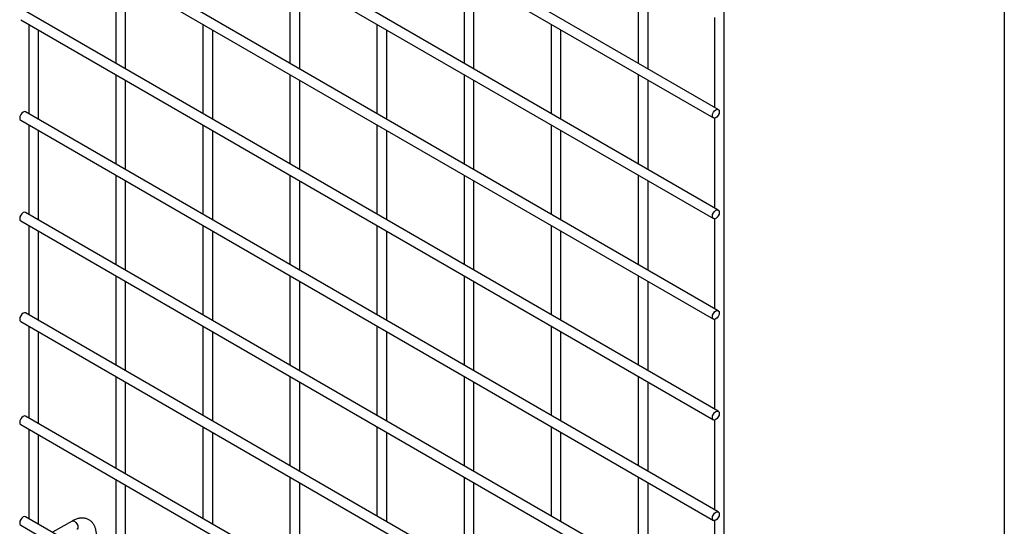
# Model space of a CAD drawing. Header units: inches. Extents: x 0.2 to 10.8, y 0.2 to 8.2.
# Tile 11 of 14: x 9.296 to 10.75, y 5.55 to 6.298. Entities that reach past the tile are written whole.
import ezdxf

# ---------------------------------------------------------------- set-up
doc = ezdxf.new("R2010")
doc.units = ezdxf.units.IN
doc.header["$MEASUREMENT"] = 0
doc.layers.add('TEXT', color=140, linetype='Continuous', lineweight=25)

msp = doc.modelspace()

# ---------------------------------------------------------------- linework, layer by layer
for p, q in [((10.3365, 4.96192), (10.3365, 6.77486)), ((10.32772, 6.16553), (9.30498, 6.75594)), ((9.29771, 6.74335), (10.32044, 6.15293)), ((10.32772, 6.01707), (9.30498, 6.60748)), ((9.29771, 6.59488), (10.32044, 6.00447)), ((10.32772, 5.86861), (9.30498, 6.45902)), ((9.29771, 6.44642), (10.32044, 5.85601)), ((9.43807, 6.3654), (9.43807, 6.23373)), ((9.45261, 6.22533), (9.45261, 6.357)), ((9.6952, 6.36542), (9.6952, 6.23375)), ((9.70974, 6.22536), (9.70974, 6.35702)), ((9.95233, 6.36544), (9.95233, 6.23378)), ((9.96687, 6.22538), (9.96687, 6.35705)), ((10.20946, 6.36547), (10.20946, 6.2338)), ((10.224, 6.2254), (10.224, 6.35707)), ((10.32772, 5.72015), (9.30498, 6.31056)), ((9.29771, 6.29796), (10.32044, 5.70755)), ((10.32195, 6.30106), (10.32195, 6.16886)), ((9.3095, 6.29115), (9.3095, 6.15949)), ((9.32405, 6.15109), (9.32405, 6.28276)), ((9.56663, 6.29118), (9.56663, 6.15951)), ((9.58118, 6.15111), (9.58118, 6.28278)), ((9.82376, 6.2912), (9.82376, 6.15953)), ((9.83831, 6.15114), (9.83831, 6.2828)), ((10.08089, 6.29123), (10.08089, 6.15956)), ((10.09544, 6.15116), (10.09544, 6.28283)), ((9.43807, 6.21693), (9.43807, 6.08527)), ((9.45261, 6.07687), (9.45261, 6.20854)), ((9.6952, 6.21696), (9.6952, 6.08529)), ((9.70974, 6.07689), (9.70974, 6.20856)), ((9.95233, 6.21698), (9.95233, 6.08532)), ((9.96687, 6.07692), (9.96687, 6.20859)), ((10.20946, 6.21701), (10.20946, 6.08534)), ((10.224, 6.07694), (10.224, 6.20861)), ((10.32772, 5.57168), (9.30498, 6.16209)), ((10.32195, 6.1526), (10.32195, 6.0204)), ((9.29771, 6.1495), (10.32044, 5.55909)), ((9.3095, 6.14269), (9.3095, 6.01102)), ((9.56663, 6.14271), (9.56663, 6.01105)), ((9.82376, 6.14274), (9.82376, 6.01107)), ((10.08089, 6.14276), (10.08089, 6.0111)), ((9.32405, 6.00263), (9.32405, 6.13429)), ((9.58118, 6.00265), (9.58118, 6.13432)), ((9.83831, 6.00268), (9.83831, 6.13434)), ((10.09544, 6.0027), (10.09544, 6.13437)), ((9.43807, 6.06847), (9.43807, 5.93681)), ((9.6952, 6.0685), (9.6952, 5.93683)), ((9.95233, 6.06852), (9.95233, 5.93685)), ((10.20946, 6.06854), (10.20946, 5.93688)), ((9.45261, 5.92841), (9.45261, 6.06007)), ((9.70974, 5.92843), (9.70974, 6.0601)), ((9.96687, 5.92846), (9.96687, 6.06012)), ((10.224, 5.92848), (10.224, 6.06015)), ((10.32772, 5.42322), (9.30498, 6.01363)), ((9.29771, 6.00104), (10.32044, 5.41062)), ((9.3095, 5.99423), (9.3095, 5.86256)), ((9.56663, 5.99425), (9.56663, 5.86259)), ((9.82376, 5.99428), (9.82376, 5.86261)), ((10.08089, 5.9943), (10.08089, 5.86263)), ((10.32195, 6.00414), (10.32195, 5.87194)), ((9.32405, 5.85417), (9.32405, 5.98583)), ((9.58118, 5.85419), (9.58118, 5.98586)), ((9.83831, 5.85421), (9.83831, 5.98588)), ((10.09544, 5.85424), (10.09544, 5.9859)), ((9.43807, 5.92001), (9.43807, 5.78834)), ((9.6952, 5.92003), (9.6952, 5.78837)), ((9.95233, 5.92006), (9.95233, 5.78839)), ((10.20946, 5.92008), (10.20946, 5.78842)), ((9.45261, 5.77995), (9.45261, 5.91161)), ((9.70974, 5.77997), (9.70974, 5.91164)), ((9.96687, 5.77999), (9.96687, 5.91166)), ((10.224, 5.78002), (10.224, 5.91169)), ((10.32772, 5.27476), (9.30498, 5.86517)), ((9.29771, 5.85257), (10.32044, 5.26216)), ((9.3095, 5.84577), (9.3095, 5.71039)), ((9.56663, 5.84579), (9.56663, 5.71412)), ((9.82376, 5.84582), (9.82376, 5.71415)), ((10.08089, 5.84584), (10.08089, 5.71417)), ((10.32195, 5.85567), (10.32195, 5.72347)), ((9.32405, 5.70199), (9.32405, 5.83737)), ((9.58118, 5.70573), (9.58118, 5.83739)), ((9.83831, 5.70575), (9.83831, 5.83742)), ((10.09544, 5.70578), (10.09544, 5.83744)), ((9.6952, 5.77157), (9.6952, 5.63991)), ((9.95233, 5.7716), (9.95233, 5.63993)), ((10.20946, 5.77162), (10.20946, 5.63995)), ((9.43807, 5.77155), (9.43807, 5.63617)), ((9.45261, 5.62777), (9.45261, 5.76315)), ((9.70974, 5.63151), (9.70974, 5.76318)), ((9.96687, 5.63153), (9.96687, 5.7632)), ((10.224, 5.63156), (10.224, 5.76322)), ((9.29771, 5.7004), (10.32044, 5.10999)), ((10.32772, 5.12259), (9.30498, 5.713)), ((10.32195, 5.70721), (10.32195, 5.57501)), ((9.3095, 5.69359), (9.3095, 5.56193)), ((9.32405, 5.55353), (9.32405, 5.6852)), ((9.56663, 5.69733), (9.56663, 5.56195)), ((9.58118, 5.55355), (9.58118, 5.68893)), ((9.82376, 5.69735), (9.82376, 5.56569)), ((9.83831, 5.55729), (9.83831, 5.68896)), ((10.08089, 5.69738), (10.08089, 5.56571)), ((10.09544, 5.55731), (10.09544, 5.68898)), ((9.43807, 5.61937), (9.43807, 5.48771)), ((9.6952, 5.62311), (9.6952, 5.48773)), ((9.70974, 5.47933), (9.70974, 5.61471)), ((9.95233, 5.62313), (9.95233, 5.49147)), ((9.96687, 5.48307), (9.96687, 5.61474)), ((10.20946, 5.62316), (10.20946, 5.49149)), ((10.224, 5.48309), (10.224, 5.61476)), ((9.45261, 5.47931), (9.45261, 5.61098)), ((10.32772, 4.97412), (9.30498, 5.56454)), ((9.37344, 5.55818), (9.34472, 5.5416)), ((10.32195, 5.55875), (10.32195, 5.42655)), ((9.29771, 5.55194), (10.32044, 4.96153))]:
    msp.add_line(p, q)
at = {"flags": 128}
for points in [[(10.32922, 6.1622), (10.32883, 6.1597), (10.32772, 6.15713), (10.32605, 6.15488), (10.32408, 6.15329), (10.32211, 6.15261), (10.32044, 6.15293), (10.31933, 6.15422), (10.31894, 6.15626), (10.31933, 6.15876), (10.32044, 6.16133), (10.32211, 6.16358), (10.32408, 6.16517), (10.32605, 6.16586), (10.32772, 6.16553), (10.32883, 6.16425), (10.32922, 6.1622)], [(9.30498, 6.16209), (9.30331, 6.16242), (9.30135, 6.16173), (9.29938, 6.16015), (9.29771, 6.1579), (9.2966, 6.15533), (9.2962, 6.15283), (9.2966, 6.15078), (9.29771, 6.1495), (9.29771, 6.1495)], [(9.30498, 6.01363), (9.30331, 6.01396), (9.30135, 6.01327), (9.29938, 6.01168), (9.29771, 6.00943), (9.2966, 6.00686), (9.2962, 6.00437), (9.2966, 6.00232), (9.29771, 6.00104), (9.29771, 6.00104)], [(10.32922, 6.01374), (10.32883, 6.01124), (10.32772, 6.00867), (10.32605, 6.00642), (10.32408, 6.00483), (10.32211, 6.00415), (10.32044, 6.00447), (10.31933, 6.00576), (10.31894, 6.0078), (10.31933, 6.0103), (10.32044, 6.01287), (10.32211, 6.01512), (10.32408, 6.01671), (10.32605, 6.01739), (10.32772, 6.01707), (10.32883, 6.01579), (10.32922, 6.01374)], [(9.30498, 5.86517), (9.30331, 5.86549), (9.30135, 5.86481), (9.29938, 5.86322), (9.29771, 5.86097), (9.2966, 5.8584), (9.2962, 5.8559), (9.2966, 5.85386), (9.29771, 5.85257), (9.29771, 5.85257)], [(10.32922, 5.86528), (10.32883, 5.86278), (10.32772, 5.86021), (10.32605, 5.85796), (10.32408, 5.85637), (10.32211, 5.85569), (10.32044, 5.85601), (10.31933, 5.85729), (10.31894, 5.85934), (10.31933, 5.86184), (10.32044, 5.86441), (10.32211, 5.86666), (10.32408, 5.86825), (10.32605, 5.86893), (10.32772, 5.86861), (10.32883, 5.86732), (10.32922, 5.86528)], [(10.32922, 5.71682), (10.32883, 5.71432), (10.32772, 5.71175), (10.32605, 5.7095), (10.32408, 5.70791), (10.32211, 5.70722), (10.32044, 5.70755), (10.31933, 5.70883), (10.31894, 5.71088), (10.31933, 5.71338), (10.32044, 5.71595), (10.32211, 5.7182), (10.32408, 5.71979), (10.32605, 5.72047), (10.32772, 5.72014), (10.32883, 5.71886), (10.32922, 5.71682)], [(9.30498, 5.713), (9.30331, 5.71332), (9.30135, 5.71264), (9.29938, 5.71105), (9.29771, 5.7088), (9.2966, 5.70623), (9.2962, 5.70373), (9.2966, 5.70168), (9.29771, 5.7004), (9.29771, 5.7004)], [(10.32922, 5.56835), (10.32883, 5.56585), (10.32772, 5.56328), (10.32605, 5.56103), (10.32408, 5.55945), (10.32211, 5.55876), (10.32044, 5.55909), (10.31933, 5.56037), (10.31894, 5.56242), (10.31933, 5.56491), (10.32044, 5.56748), (10.32211, 5.56973), (10.32408, 5.57132), (10.32605, 5.57201), (10.32772, 5.57168), (10.32883, 5.5704), (10.32922, 5.56835)], [(9.30498, 5.56454), (9.30331, 5.56486), (9.30135, 5.56418), (9.29938, 5.56259), (9.29771, 5.56034), (9.2966, 5.55777), (9.2962, 5.55527), (9.2966, 5.55322), (9.29771, 5.55194), (9.29771, 5.55194)], [(9.37344, 5.55818), (9.3751, 5.5585), (9.37707, 5.55782)], [(9.37707, 5.55782), (9.37904, 5.55623), (9.38071, 5.55398), (9.38182, 5.55141), (9.38221, 5.54891), (9.38182, 5.54686), (9.38071, 5.54558), (9.38071, 5.54558)]]:
    msp.add_lwpolyline(points, dxfattribs=at)
msp.add_open_spline([(9.40955, 5.53727), (9.40955, 5.53834), (9.40954, 5.54102), (9.40889, 5.54506), (9.4076, 5.54935), (9.40562, 5.55327), (9.40294, 5.55673), (9.3995, 5.55958), (9.39529, 5.56166), (9.3906, 5.56266), (9.38571, 5.5626), (9.38089, 5.56157), (9.37676, 5.56005), (9.37432, 5.55861), (9.37345, 5.55809)], degree=3, knots=[0, 0, 0, 0, 0.0555917, 0.1385273, 0.2224467, 0.3069802, 0.3922177, 0.479262, 0.5705133, 0.6695129, 0.7607256, 0.8540506, 0.947574, 1, 1, 1, 1])
at = {"layer": 'TEXT'}
msp.add_line((10.75, 8.25), (10.75, 0.25), dxfattribs=at)

doc.saveas('drawing.dxf')
